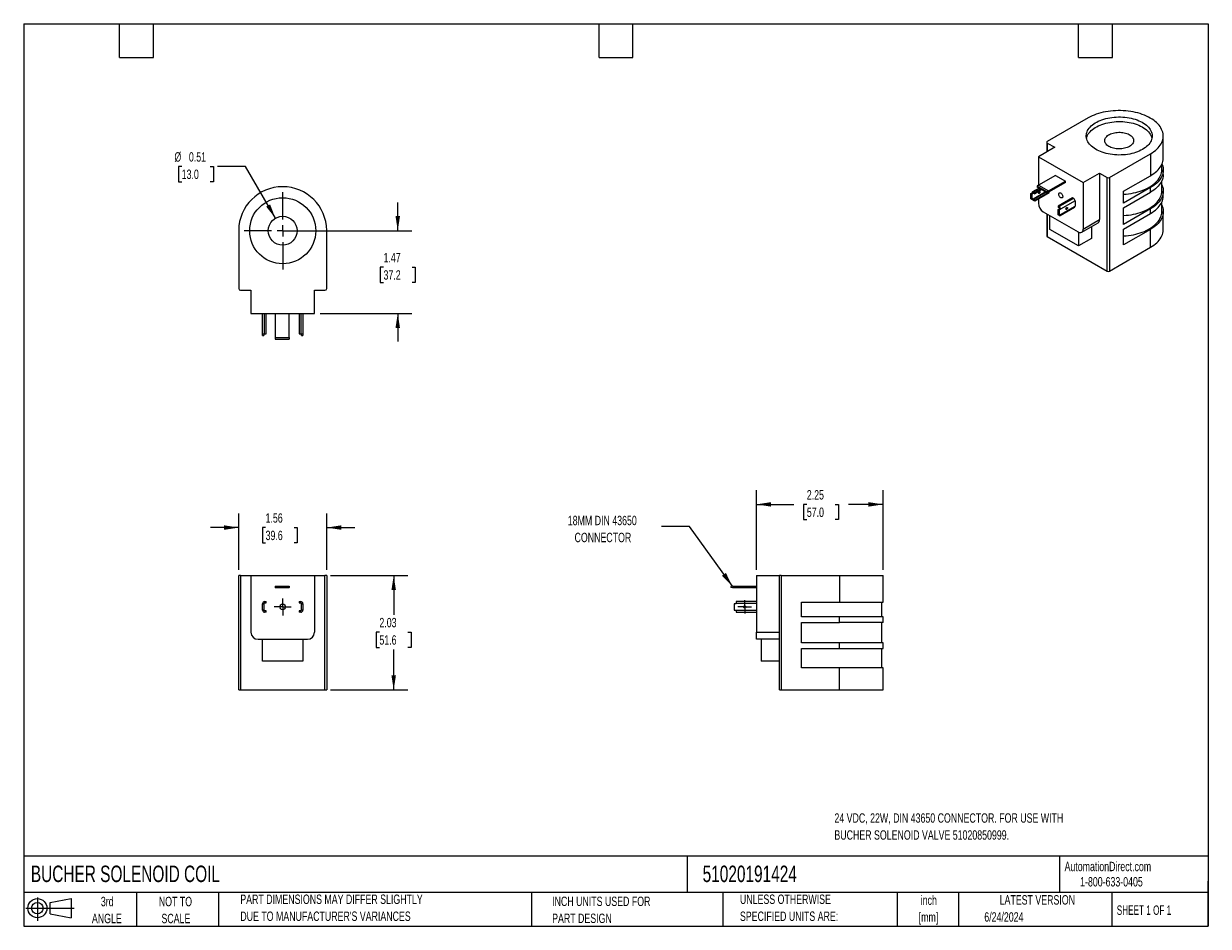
# Model space of a CAD drawing. Header units: inches. Extents: x 0.5 to 21.5, y 0.5 to 16.5.
import ezdxf

# ---------------------------------------------------------------- set-up
doc = ezdxf.new("R2010")
doc.units = ezdxf.units.IN
doc.header["$LTSCALE"] = 2
doc.header["$MEASUREMENT"] = 0
doc.linetypes.add('CENTERX2', pattern=[0.8, 0.5, -0.1, 0.1, -0.1])
doc.layers.add('CENTER', color=40, linetype='CENTERX2')
doc.layers.add('SLD-DEFPOINTS', color=7, linetype='Continuous')
doc.layers.add('DIMENSIONS', color=140, linetype='Continuous', lineweight=25)
doc.layers.add('TEXT', color=140, linetype='Continuous', lineweight=25)
doc.styles.add('SLDTEXTSTYLE0', font='TXT', dxfattribs={"width": 0.7})
doc.styles.add('SLDTEXTSTYLE1', font='TXT', dxfattribs={"width": 0.65})
doc.dimstyles.new('SLDDIMSTYLE0', dxfattribs={"dimtxt": 0.169922, "dimasz": 0.26, "dimexe": 0, "dimexo": 0.0625, "dimgap": 0.04248, "dimtad": 0, "dimtih": 1, "dimtoh": 1, "dimrnd": 1e-09, "dimzin": 12, "dimdsep": 46, "dimtxsty": 'SLDTEXTSTYLE0', "dimsah": 1, "dimcen": 0.09, "dimadec": 0, "dimazin": 3, "dimtfac": 1, "dimtofl": 0, "dimtmove": 0, "dimatfit": 3, "dimfxl": 0, "dimfrac": 2, "dimtolj": 1, "dimtzin": 12, "dimarcsym": 0})
doc.dimstyles.new('SLDDIMSTYLE1', dxfattribs={"dimtxt": 0.169922, "dimasz": 0.26, "dimexe": 0, "dimexo": 0.0625, "dimgap": 0.04248, "dimtad": 0, "dimtih": 1, "dimtoh": 1, "dimrnd": 1e-09, "dimzin": 12, "dimdsep": 46, "dimtxsty": 'SLDTEXTSTYLE0', "dimsah": 1, "dimcen": 0.09, "dimadec": 0, "dimazin": 3, "dimtfac": 1, "dimtmove": 0, "dimatfit": 0, "dimfxl": 0, "dimfrac": 2, "dimtolj": 1, "dimtzin": 12, "dimarcsym": 0})
doc.dimstyles.new('SLDDIMSTYLE2', dxfattribs={"dimtxt": 0.18, "dimasz": 0.26, "dimexe": 0, "dimexo": 0.0625, "dimgap": 0, "dimtad": 0, "dimtih": 1, "dimtoh": 1, "dimdec": 0, "dimrnd": 1e-09, "dimzin": 0, "dimdsep": 46, "dimtxsty": 'Standard', "dimsah": 1, "dimcen": 0.09, "dimadec": 0, "dimazin": 0, "dimtfac": 0.26, "dimtdec": 0, "dimtofl": 0, "dimtmove": 0, "dimatfit": 3, "dimfxl": 0, "dimfrac": 2, "dimtolj": 1, "dimtzin": 0, "dimarcsym": 0})
doc.dimstyles.new('SLDDIMSTYLE3', dxfattribs={"dimtxt": 0.169922, "dimasz": 0.26, "dimexe": 0, "dimexo": 0.0625, "dimgap": 0.04248, "dimtad": 0, "dimtih": 1, "dimtoh": 1, "dimrnd": 1e-09, "dimdsep": 46, "dimtxsty": 'SLDTEXTSTYLE0', "dimsah": 1, "dimcen": 0, "dimadec": 0, "dimazin": 2, "dimtfac": 1, "dimtofl": 0, "dimtmove": 0, "dimatfit": 3, "dimfxl": 0, "dimfrac": 2, "dimtolj": 1, "dimtzin": 12, "dimarcsym": 0})

# ---------------------------------------------------------------- blocks, each defined once
blk = doc.blocks.new('Block11')
at = {"color": 7, "linetype": 'Continuous', "lineweight": 18}
for p, q in [((0, 0.227), (0.856, 0.227)), ((0.204, 0.418), (0.204, 0)), ((0.431, 0.328), (0.801, 0.396)), ((0.431, 0.126), (0.431, 0.328)), ((0.801, 0.396), (0.801, 0.058)), ((0.431, 0.126), (0.801, 0.058))]:
    blk.add_line(p, q, dxfattribs=at)
for radius in [0.169, 0.101]:
    blk.add_circle((0.204, 0.227), radius, dxfattribs=at)
blk = doc.blocks.new('Block12')
at = {"layer": 'SLD-DEFPOINTS'}
blk.add_blockref('Block11', (0, 0), dxfattribs=at)
blk = doc.blocks.new('_D')
at = {"layer": 'DIMENSIONS'}
for p, q in [((5.941, 6.719), (7.309, 6.719)), ((7.059, 6.719), (7.059, 6.022)), ((6.806, 5.714), (6.749, 5.714)), ((6.749, 5.714), (6.749, 5.444)), ((7.311, 5.714), (7.368, 5.714)), ((7.368, 5.714), (7.368, 5.444)), ((6.749, 5.444), (6.806, 5.444)), ((7.059, 4.689), (7.059, 5.406)), ((7.368, 5.444), (7.311, 5.444)), ((5.941, 4.689), (7.309, 4.689))]:
    blk.add_line(p, q, dxfattribs=at)
for points in [[(7.059, 6.719), (7.019, 6.459), (7.099, 6.459)], [(7.059, 4.689), (7.099, 4.949), (7.019, 4.949)]]:
    blk.add_solid(points, dxfattribs=at)
at = {"layer": 'DIMENSIONS', "char_height": 0.1667, "attachment_point": 1, "style": 'SLDTEXTSTYLE0'}
for s, insert in [('2.03', (6.806, 5.967)), ('51.6', (6.806, 5.659))]:
    blk.add_mtext(s, dxfattribs=dict(at, insert=insert))
blk = doc.blocks.new('_D_1')
at = {"layer": 'DIMENSIONS'}
for p, q in [((4.311, 6.819), (4.311, 7.818)), ((5.871, 6.819), (5.871, 7.818)), ((4.311, 7.568), (3.811, 7.568)), ((4.788, 7.568), (4.731, 7.568)), ((4.731, 7.568), (4.731, 7.298)), ((5.293, 7.568), (5.35, 7.568)), ((5.35, 7.568), (5.35, 7.298)), ((5.871, 7.568), (6.371, 7.568)), ((4.731, 7.298), (4.788, 7.298)), ((5.35, 7.298), (5.293, 7.298))]:
    blk.add_line(p, q, dxfattribs=at)
for points in [[(4.311, 7.568), (4.051, 7.608), (4.051, 7.528)], [(5.871, 7.568), (6.131, 7.528), (6.131, 7.608)]]:
    blk.add_solid(points, dxfattribs=at)
at = {"layer": 'DIMENSIONS', "char_height": 0.1667, "attachment_point": 1, "style": 'SLDTEXTSTYLE0'}
for s, insert in [('1.56', (4.788, 7.821)), ('39.6', (4.788, 7.513))]:
    blk.add_mtext(s, dxfattribs=dict(at, insert=insert))
blk = doc.blocks.new('SW_CENTERMARKSYMBOL_0')
at = {"layer": 'CENTER', "color": 0}
for p, q in [((0, 0), (-0.1, 0)), ((0, 0.1), (0, 0.15)), ((0, 0), (0, 0.1)), ((0, 0), (0, -0.1)), ((0, 0), (0.1, 0)), ((0.1, 0), (0.15, 0)), ((-0.1, 0), (-0.15, 0)), ((0, -0.1), (0, -0.15))]:
    blk.add_line(p, q, dxfattribs=at)
blk = doc.blocks.new('_D_2')
at = {"layer": 'DIMENSIONS'}
for p, q in [((13.49, 6.819), (13.49, 8.229)), ((15.735, 6.819), (15.735, 8.229)), ((13.49, 7.979), (14.153, 7.979)), ((14.383, 7.979), (14.326, 7.979)), ((14.326, 7.979), (14.326, 7.709)), ((14.888, 7.979), (14.945, 7.979)), ((14.945, 7.979), (14.945, 7.709)), ((15.735, 7.979), (15.119, 7.979)), ((14.326, 7.709), (14.383, 7.709)), ((14.945, 7.709), (14.888, 7.709))]:
    blk.add_line(p, q, dxfattribs=at)
for points in [[(13.49, 7.979), (13.75, 7.939), (13.75, 8.019)], [(15.735, 7.979), (15.475, 8.019), (15.475, 7.939)]]:
    blk.add_solid(points, dxfattribs=at)
at = {"layer": 'DIMENSIONS', "char_height": 0.1667, "attachment_point": 1, "style": 'SLDTEXTSTYLE0'}
for s, insert in [('2.25', (14.383, 8.232)), ('57.0', (14.383, 7.923))]:
    blk.add_mtext(s, dxfattribs=dict(at, insert=insert))
blk = doc.blocks.new('SW_CENTERMARKSYMBOL_1')
at = {"layer": 'CENTER', "color": 0}
for p, q in [((-0.1, 0), (-0.12, 0)), ((0, 0), (-0.1, 0)), ((0, 0.1), (0, 0.12)), ((0, 0), (0, 0.1)), ((0, 0), (0, -0.1)), ((0, 0), (0.1, 0)), ((0.1, 0), (0.12, 0)), ((0, -0.1), (0, -0.12))]:
    blk.add_line(p, q, dxfattribs=at)
blk = doc.blocks.new('_D_3')
at = {"layer": 'DIMENSIONS'}
for p, q in [((7.131, 12.83), (7.131, 13.33)), ((5.191, 12.83), (7.381, 12.83)), ((6.879, 12.184), (6.822, 12.184)), ((6.822, 12.184), (6.822, 11.914)), ((7.384, 12.184), (7.441, 12.184)), ((7.441, 12.184), (7.441, 11.914)), ((6.822, 11.914), (6.879, 11.914)), ((7.441, 11.914), (7.384, 11.914)), ((5.754, 11.365), (7.381, 11.365)), ((7.131, 11.365), (7.131, 10.865))]:
    blk.add_line(p, q, dxfattribs=at)
for points in [[(7.131, 12.83), (7.171, 13.09), (7.091, 13.09)], [(7.131, 11.365), (7.091, 11.105), (7.171, 11.105)]]:
    blk.add_solid(points, dxfattribs=at)
at = {"layer": 'DIMENSIONS', "char_height": 0.1667, "attachment_point": 1, "style": 'SLDTEXTSTYLE0'}
for s, insert in [('1.47', (6.879, 12.437)), ('37.2', (6.879, 12.129))]:
    blk.add_mtext(s, dxfattribs=dict(at, insert=insert))
blk = doc.blocks.new('_D_4')
at = {"layer": 'DIMENSIONS'}
for p, q in [((3.301, 13.969), (3.243, 13.969)), ((3.243, 13.969), (3.243, 13.699)), ((3.805, 13.969), (3.863, 13.969)), ((3.863, 13.969), (3.863, 13.699)), ((4.434, 13.969), (3.934, 13.969)), ((4.963, 13.052), (4.434, 13.969)), ((3.243, 13.699), (3.301, 13.699)), ((3.863, 13.699), (3.805, 13.699))]:
    blk.add_line(p, q, dxfattribs=at)
blk.add_solid([(4.963, 13.052), (4.868, 13.297), (4.799, 13.257)], dxfattribs=at)
at = {"layer": 'DIMENSIONS', "char_height": 0.1667, "attachment_point": 1, "style": 'SLDTEXTSTYLE0'}
for s, insert in [('%%c', (3.172, 14.222)), ('0.51', (3.429, 14.222)), ('13.0', (3.301, 13.914))]:
    blk.add_mtext(s, dxfattribs=dict(at, insert=insert))
blk = doc.blocks.new('SW_CENTERMARKSYMBOL_2')
at = {"layer": 'CENTER', "color": 0}
for p, q in [((0, 0.2), (0, 0.685)), ((-0.2, 0), (-0.685, 0)), ((0, 0), (-0.1, 0)), ((0, 0), (0, 0.1)), ((0, 0), (0, -0.1)), ((0, 0), (0.1, 0)), ((0.2, 0), (0.685, 0)), ((0, -0.2), (0, -0.685))]:
    blk.add_line(p, q, dxfattribs=at)

msp = doc.modelspace()

# ---------------------------------------------------------------- linework, layer by layer
for p, q in [((19.373, 14.83), (18.644, 14.41)), ((20.7, 14.122), (20.7, 14.51)), ((18.777, 14.309), (18.487, 14.141)), ((18.635, 14.397), (18.635, 14.227)), ((18.644, 14.385), (18.777, 14.309)), ((18.644, 14.385), (18.644, 14.232)), ((18.487, 14.141), (19.282, 13.682)), ((18.487, 14.141), (18.487, 13.636)), ((19.747, 13.773), (20.476, 14.194)), ((20.476, 14.194), (20.476, 13.806)), ((20.675, 13.91), (20.675, 14.009)), ((20.7, 13.829), (20.7, 13.91)), ((18.789, 13.811), (18.488, 13.637)), ((18.665, 13.535), (18.966, 13.709)), ((18.966, 13.684), (18.665, 13.511)), ((18.789, 13.811), (18.966, 13.709)), ((18.966, 13.684), (18.966, 13.709)), ((19.282, 13.682), (19.572, 13.849)), ((19.282, 13.682), (19.282, 12.86)), ((19.572, 13.849), (19.705, 13.773)), ((19.572, 13.849), (19.572, 13.027)), ((19.705, 12.115), (19.705, 13.773)), ((19.747, 13.773), (19.747, 12.115)), ((19.999, 13.53), (20.476, 13.806)), ((20.675, 13.533), (20.675, 13.716)), ((18.353, 13.488), (18.377, 13.502)), ((18.353, 13.488), (18.37, 13.478)), ((18.353, 13.395), (18.353, 13.488)), ((18.395, 13.492), (18.37, 13.478)), ((18.37, 13.478), (18.37, 13.385)), ((18.377, 13.503), (18.377, 13.502)), ((18.395, 13.492), (18.377, 13.502)), ((18.5, 13.586), (18.385, 13.52)), ((18.395, 13.398), (18.61, 13.522)), ((18.403, 13.498), (18.395, 13.493)), ((18.395, 13.492), (18.395, 13.493)), ((18.403, 13.518), (18.51, 13.58)), ((18.403, 13.518), (18.423, 13.507)), ((18.627, 13.513), (18.403, 13.384)), ((18.403, 13.498), (18.423, 13.486)), ((18.423, 13.507), (18.53, 13.569)), ((18.548, 13.558), (18.423, 13.486)), ((18.423, 13.372), (18.659, 13.509)), ((18.423, 13.486), (18.423, 13.507)), ((18.678, 13.499), (18.423, 13.352)), ((18.488, 13.637), (18.467, 13.621)), ((18.467, 13.621), (18.644, 13.519)), ((18.467, 13.621), (18.467, 13.605)), ((18.644, 13.503), (18.467, 13.605)), ((18.487, 13.594), (18.487, 13.579)), ((18.488, 13.637), (18.665, 13.535)), ((18.665, 13.535), (18.644, 13.519)), ((18.644, 13.519), (18.644, 13.503)), ((18.665, 13.511), (18.644, 13.503)), ((18.678, 13.499), (18.678, 13.518)), ((20.476, 13.594), (19.999, 13.319)), ((19.999, 13.319), (19.999, 13.53)), ((19.999, 13.237), (20.476, 13.513)), ((20.476, 13.513), (20.476, 13.594)), ((20.7, 13.451), (20.7, 13.533)), ((18.37, 13.385), (18.353, 13.395)), ((18.37, 13.385), (18.395, 13.399)), ((18.395, 13.398), (18.395, 13.399)), ((18.423, 13.372), (18.403, 13.384)), ((18.423, 13.352), (18.403, 13.363)), ((18.423, 13.352), (18.423, 13.372)), ((18.487, 13.388), (18.487, 13.319)), ((19.091, 13.415), (18.837, 13.268)), ((18.837, 13.268), (18.837, 13.248)), ((18.837, 13.268), (18.856, 13.257)), ((18.837, 13.248), (18.856, 13.236)), ((19.111, 13.404), (18.856, 13.257)), ((18.875, 13.1), (19.129, 13.247)), ((19.137, 13.358), (18.882, 13.211)), ((18.882, 13.117), (19.137, 13.264)), ((19.111, 13.404), (19.091, 13.415)), ((19.137, 13.358), (19.137, 13.264)), ((19.999, 12.942), (19.999, 13.237)), ((20.675, 13.171), (20.675, 13.338)), ((18.575, 13.166), (19.194, 12.809)), ((18.635, 13.131), (18.635, 12.74)), ((18.644, 13.126), (18.644, 12.728)), ((18.692, 12.852), (18.692, 13.098)), ((18.84, 13.135), (18.837, 13.133)), ((18.837, 13.133), (18.837, 13.113)), ((18.84, 13.131), (18.837, 13.133)), ((18.856, 13.102), (18.837, 13.113)), ((18.84, 13.206), (18.865, 13.221)), ((18.84, 13.206), (18.858, 13.196)), ((18.84, 13.113), (18.84, 13.206)), ((18.858, 13.103), (18.84, 13.113)), ((18.882, 13.211), (18.858, 13.196)), ((18.858, 13.196), (18.858, 13.103)), ((18.858, 13.103), (18.882, 13.118)), ((18.865, 13.222), (18.865, 13.221)), ((18.865, 13.221), (18.882, 13.211)), ((18.882, 13.211), (18.882, 13.211)), ((18.882, 13.117), (18.882, 13.118)), ((19.282, 12.86), (19.572, 13.027)), ((20.476, 13.217), (19.999, 12.942)), ((19.999, 12.86), (20.476, 13.135)), ((20.476, 13.135), (20.476, 13.217)), ((20.7, 12.852), (20.7, 13.171)), ((4.311, 12.835), (4.311, 11.805)), ((5.871, 11.805), (5.871, 12.835)), ((19.197, 12.56), (18.692, 12.852)), ((19.256, 12.803), (19.546, 12.97)), ((19.427, 12.901), (19.427, 12.693)), ((19.999, 12.579), (19.999, 12.86)), ((20.476, 12.854), (19.999, 12.579)), ((20.476, 12.536), (20.476, 12.854)), ((18.644, 12.728), (19.705, 12.115)), ((19.197, 12.807), (19.197, 12.56)), ((19.427, 12.693), (19.197, 12.56)), ((19.747, 12.115), (20.476, 12.536)), ((4.341, 11.775), (4.529, 11.775)), ((4.529, 11.775), (4.529, 11.365)), ((5.654, 11.775), (5.841, 11.775)), ((5.654, 11.365), (5.654, 11.775)), ((4.529, 11.365), (5.654, 11.365)), ((4.734, 11.005), (4.734, 11.365)), ((4.771, 11.005), (4.771, 11.365)), ((4.799, 11.005), (4.799, 11.365)), ((4.956, 11.365), (4.956, 10.94)), ((5.206, 10.94), (5.206, 11.365)), ((5.384, 11.365), (5.384, 11.005)), ((5.412, 11.365), (5.412, 11.005)), ((5.449, 11.365), (5.449, 11.005)), ((4.734, 11.005), (4.771, 11.005)), ((4.734, 10.97), (4.734, 11.005)), ((4.734, 10.97), (4.759, 10.97)), ((4.759, 11.005), (4.759, 10.97)), ((4.771, 11.005), (4.799, 11.005)), ((4.956, 10.94), (5.206, 10.94)), ((4.956, 10.94), (4.956, 10.91)), ((5.206, 10.94), (5.206, 10.91)), ((5.384, 11.005), (5.412, 11.005)), ((5.412, 11.005), (5.449, 11.005)), ((5.424, 10.97), (5.424, 11.005)), ((5.424, 10.97), (5.449, 10.97)), ((5.449, 11.005), (5.449, 10.97)), ((4.956, 10.91), (5.206, 10.91)), ((4.311, 4.689), (4.311, 6.719)), ((4.341, 6.719), (4.311, 6.719)), ((4.341, 6.719), (4.341, 4.689)), ((4.341, 6.719), (4.529, 6.719)), ((4.529, 6.719), (4.529, 5.712)), ((4.529, 6.719), (5.654, 6.719)), ((4.956, 6.528), (5.206, 6.528)), ((4.956, 6.528), (4.956, 6.522)), ((4.956, 6.522), (5.206, 6.522)), ((4.956, 6.522), (4.956, 6.503)), ((5.206, 6.528), (5.206, 6.522)), ((5.206, 6.522), (5.206, 6.503)), ((5.654, 6.719), (5.654, 5.712)), ((5.654, 6.719), (5.841, 6.719)), ((5.841, 4.689), (5.841, 6.719)), ((5.871, 6.719), (5.841, 6.719)), ((5.871, 6.719), (5.871, 4.689)), ((13.065, 6.528), (13.035, 6.522)), ((13.035, 6.522), (13.035, 6.503)), ((13.065, 6.528), (13.49, 6.528)), ((13.49, 6.719), (13.49, 5.712)), ((13.49, 6.719), (13.9, 6.719)), ((13.9, 4.689), (13.9, 6.719)), ((13.93, 6.719), (13.9, 6.719)), ((13.93, 6.719), (13.93, 4.689)), ((13.93, 6.719), (14.961, 6.719)), ((14.961, 6.719), (14.961, 6.244)), ((14.961, 6.719), (15.735, 6.719)), ((15.735, 6.244), (15.735, 6.719)), ((4.956, 6.503), (4.956, 6.498)), ((5.206, 6.503), (4.956, 6.503)), ((5.206, 6.498), (4.956, 6.498)), ((5.206, 6.498), (5.206, 6.503)), ((13.065, 6.498), (13.035, 6.503)), ((13.49, 6.498), (13.065, 6.498)), ((4.734, 6.22), (4.734, 6.219)), ((4.734, 6.219), (4.759, 6.219)), ((4.734, 6.105), (4.734, 6.219)), ((4.759, 6.105), (4.734, 6.105)), ((4.734, 6.105), (4.734, 6.104)), ((4.759, 6.219), (4.759, 6.22)), ((4.759, 6.219), (4.759, 6.105)), ((4.759, 6.104), (4.759, 6.105)), ((4.771, 6.257), (4.799, 6.257)), ((4.771, 6.232), (4.799, 6.232)), ((4.799, 6.092), (4.771, 6.092)), ((4.799, 6.232), (4.799, 6.257)), ((4.799, 6.067), (4.799, 6.092)), ((5.384, 6.257), (5.384, 6.232)), ((5.384, 6.257), (5.412, 6.257)), ((5.384, 6.232), (5.412, 6.232)), ((5.412, 6.092), (5.384, 6.092)), ((5.384, 6.092), (5.384, 6.067)), ((5.424, 6.22), (5.424, 6.219)), ((5.424, 6.219), (5.449, 6.219)), ((5.424, 6.105), (5.424, 6.219)), ((5.449, 6.105), (5.424, 6.105)), ((5.424, 6.105), (5.424, 6.104)), ((5.449, 6.219), (5.449, 6.22)), ((5.449, 6.219), (5.449, 6.105)), ((5.449, 6.104), (5.449, 6.105)), ((13.095, 6.219), (13.095, 6.105)), ((13.13, 6.219), (13.095, 6.219)), ((13.095, 6.105), (13.13, 6.105)), ((13.49, 6.257), (13.13, 6.257)), ((13.13, 6.257), (13.13, 6.22)), ((13.49, 6.22), (13.13, 6.22)), ((13.13, 6.219), (13.13, 6.22)), ((13.13, 6.104), (13.13, 6.105)), ((13.13, 6.104), (13.49, 6.104)), ((13.13, 6.104), (13.13, 6.067)), ((14.286, 6.244), (14.961, 6.244)), ((14.286, 5.985), (14.286, 6.244)), ((14.961, 6.244), (15.735, 6.244)), ((15.71, 5.985), (15.71, 6.244)), ((4.799, 6.067), (4.771, 6.067)), ((5.412, 6.067), (5.384, 6.067)), ((13.13, 6.067), (13.49, 6.067)), ((14.961, 5.985), (14.286, 5.985)), ((14.286, 5.885), (14.961, 5.885)), ((14.286, 5.523), (14.286, 5.885)), ((14.961, 5.885), (14.961, 5.985)), ((15.735, 5.985), (14.961, 5.985)), ((15.735, 5.885), (14.961, 5.885)), ((15.71, 5.523), (15.71, 5.885)), ((15.735, 5.885), (15.735, 5.985)), ((13.49, 5.712), (13.9, 5.712)), ((13.49, 5.587), (13.49, 5.712)), ((4.654, 5.587), (5.529, 5.587)), ((4.734, 5.2), (4.734, 5.587)), ((5.448, 5.587), (5.448, 5.2)), ((13.9, 5.587), (13.49, 5.587)), ((13.575, 5.587), (13.575, 5.2)), ((14.961, 5.523), (14.286, 5.523)), ((14.961, 5.423), (14.961, 5.523)), ((15.735, 5.523), (14.961, 5.523)), ((15.735, 5.423), (15.735, 5.523)), ((14.286, 5.423), (14.961, 5.423)), ((14.286, 5.079), (14.286, 5.423)), ((14.961, 5.423), (15.735, 5.423)), ((15.71, 5.079), (15.71, 5.423)), ((5.448, 5.2), (4.734, 5.2)), ((13.9, 5.2), (13.575, 5.2)), ((14.961, 5.079), (14.286, 5.079)), ((14.961, 4.689), (14.961, 5.079)), ((15.735, 5.079), (14.961, 5.079)), ((15.735, 4.689), (15.735, 5.079)), ((4.311, 4.689), (4.341, 4.689)), ((4.341, 4.689), (5.841, 4.689)), ((5.841, 4.689), (5.871, 4.689)), ((13.9, 4.689), (13.93, 4.689)), ((13.93, 4.689), (14.961, 4.689)), ((14.961, 4.689), (15.735, 4.689))]:
    msp.add_line(p, q)
at = {"flags": 128}
for points in [[(20.476, 14.194), (20.507, 14.213), (20.535, 14.233), (20.562, 14.254), (20.587, 14.276), (20.609, 14.298), (20.629, 14.322), (20.647, 14.346), (20.662, 14.37), (20.675, 14.395), (20.685, 14.421), (20.693, 14.446), (20.698, 14.472), (20.7, 14.498), (20.7, 14.524), (20.697, 14.55), (20.692, 14.576), (20.684, 14.602), (20.673, 14.627), (20.66, 14.652), (20.645, 14.677), (20.627, 14.701), (20.606, 14.724), (20.584, 14.746), (20.559, 14.768), (20.532, 14.789), (20.503, 14.809), (20.472, 14.828), (20.439, 14.846), (20.404, 14.863), (20.368, 14.878), (20.33, 14.893), (20.291, 14.906), (20.251, 14.917), (20.21, 14.928), (20.167, 14.937), (20.124, 14.944), (20.08, 14.95), (20.036, 14.955), (19.991, 14.958), (19.946, 14.96), (19.901, 14.96), (19.855, 14.958), (19.811, 14.955), (19.766, 14.951), (19.722, 14.945), (19.679, 14.938), (19.636, 14.929), (19.595, 14.919), (19.554, 14.907), (19.515, 14.894), (19.477, 14.88), (19.441, 14.865), (19.406, 14.848), (19.373, 14.83)], [(20.334, 14.271), (20.305, 14.256), (20.276, 14.242), (20.244, 14.229), (20.211, 14.217), (20.177, 14.207), (20.142, 14.197), (20.106, 14.19), (20.068, 14.183), (20.031, 14.178), (19.993, 14.175), (19.954, 14.173), (19.915, 14.172), (19.877, 14.173), (19.838, 14.176), (19.8, 14.179), (19.763, 14.185), (19.726, 14.191), (19.69, 14.2), (19.655, 14.209), (19.621, 14.22), (19.589, 14.232), (19.557, 14.245), (19.528, 14.26), (19.5, 14.275), (19.474, 14.292), (19.45, 14.309), (19.428, 14.327), (19.409, 14.347), (19.391, 14.366), (19.376, 14.387), (19.363, 14.408), (19.352, 14.43), (19.345, 14.451), (19.339, 14.473), (19.336, 14.496), (19.336, 14.518), (19.338, 14.54), (19.343, 14.562), (19.35, 14.584), (19.36, 14.606), (19.372, 14.627), (19.387, 14.648), (19.404, 14.668), (19.423, 14.687), (19.445, 14.706), (19.468, 14.723), (19.494, 14.74), (19.521, 14.756), (19.55, 14.771), (19.581, 14.784), (19.613, 14.797), (19.646, 14.808), (19.681, 14.818), (19.717, 14.826), (19.754, 14.833), (19.791, 14.839), (19.829, 14.843), (19.867, 14.846), (19.906, 14.847), (19.944, 14.847), (19.983, 14.845), (20.021, 14.842), (20.059, 14.837), (20.096, 14.831), (20.133, 14.824), (20.168, 14.815), (20.203, 14.805), (20.236, 14.794), (20.268, 14.781), (20.298, 14.767), (20.327, 14.752), (20.354, 14.736), (20.379, 14.719), (20.402, 14.701), (20.422, 14.682), (20.441, 14.663), (20.458, 14.643), (20.472, 14.622), (20.483, 14.601), (20.492, 14.579), (20.499, 14.557), (20.503, 14.535), (20.505, 14.512), (20.504, 14.49), (20.5, 14.468), (20.494, 14.446), (20.486, 14.424), (20.475, 14.403), (20.461, 14.382), (20.445, 14.361), (20.427, 14.342), (20.407, 14.323), (20.385, 14.305), (20.36, 14.287), (20.334, 14.271)], [(19.34, 14.469), (19.343, 14.481), (19.35, 14.503), (19.36, 14.524), (19.372, 14.545), (19.387, 14.566), (19.404, 14.586), (19.423, 14.606), (19.445, 14.624), (19.468, 14.642), (19.494, 14.659), (19.521, 14.674), (19.55, 14.689), (19.581, 14.703), (19.613, 14.715), (19.646, 14.726), (19.681, 14.736), (19.717, 14.744), (19.754, 14.751), (19.791, 14.757), (19.829, 14.761), (19.867, 14.764), (19.906, 14.765), (19.944, 14.765), (19.983, 14.764), (20.021, 14.76), (20.059, 14.756), (20.096, 14.75), (20.133, 14.742), (20.168, 14.734), (20.203, 14.723), (20.236, 14.712), (20.268, 14.699), (20.298, 14.686), (20.327, 14.671), (20.354, 14.654), (20.379, 14.637), (20.402, 14.62), (20.422, 14.601), (20.441, 14.581), (20.458, 14.561), (20.472, 14.54), (20.483, 14.519), (20.492, 14.497), (20.499, 14.475), (20.501, 14.469)], [(20.101, 14.324), (20.082, 14.314), (20.062, 14.305), (20.04, 14.297), (20.017, 14.291), (19.993, 14.286), (19.968, 14.283), (19.943, 14.281), (19.917, 14.28), (19.892, 14.281), (19.866, 14.284), (19.842, 14.287), (19.818, 14.293), (19.795, 14.299), (19.773, 14.307), (19.753, 14.316), (19.735, 14.326), (19.718, 14.337), (19.704, 14.349), (19.691, 14.362), (19.681, 14.376), (19.673, 14.39), (19.668, 14.404), (19.665, 14.419), (19.664, 14.434), (19.667, 14.448), (19.671, 14.463), (19.679, 14.477), (19.688, 14.49), (19.7, 14.503), (19.714, 14.516), (19.73, 14.527), (19.749, 14.538), (19.768, 14.547), (19.79, 14.555), (19.812, 14.562), (19.836, 14.568), (19.86, 14.572), (19.885, 14.574), (19.911, 14.576), (19.936, 14.576), (19.962, 14.574), (19.987, 14.571), (20.011, 14.566), (20.034, 14.56), (20.057, 14.553), (20.077, 14.545), (20.097, 14.535), (20.114, 14.524), (20.13, 14.513), (20.144, 14.5), (20.155, 14.487), (20.164, 14.473), (20.171, 14.459), (20.175, 14.445), (20.176, 14.43), (20.175, 14.415), (20.172, 14.401), (20.166, 14.386), (20.157, 14.372), (20.147, 14.359), (20.134, 14.346), (20.118, 14.334), (20.101, 14.324)], [(20.476, 13.806), (20.507, 13.825), (20.535, 13.845), (20.562, 13.866), (20.587, 13.888), (20.609, 13.91), (20.629, 13.934), (20.647, 13.958), (20.662, 13.982), (20.675, 14.007), (20.685, 14.033), (20.693, 14.058), (20.698, 14.084), (20.7, 14.11), (20.7, 14.122)], [(19.999, 13.477), (20, 13.477), (20.044, 13.48), (20.087, 13.485), (20.13, 13.492), (20.172, 13.499), (20.213, 13.509), (20.253, 13.519), (20.292, 13.531), (20.33, 13.544), (20.366, 13.559), (20.401, 13.574), (20.434, 13.591), (20.466, 13.609), (20.495, 13.628), (20.523, 13.648), (20.548, 13.668), (20.572, 13.69), (20.593, 13.712), (20.612, 13.735), (20.628, 13.759), (20.642, 13.783), (20.654, 13.808), (20.663, 13.833), (20.67, 13.858), (20.674, 13.883), (20.675, 13.909), (20.675, 13.91)], [(20.678, 14.016), (20.684, 14.003), (20.692, 13.977), (20.697, 13.951), (20.7, 13.925), (20.7, 13.899), (20.698, 13.873), (20.693, 13.847), (20.685, 13.821), (20.675, 13.796), (20.662, 13.771), (20.647, 13.746), (20.629, 13.722), (20.609, 13.699), (20.587, 13.676), (20.562, 13.654), (20.535, 13.633), (20.507, 13.613), (20.476, 13.594)], [(20.7, 13.829), (20.7, 13.817), (20.698, 13.791), (20.693, 13.765), (20.685, 13.74), (20.675, 13.714), (20.662, 13.689), (20.647, 13.665), (20.629, 13.641), (20.609, 13.617), (20.587, 13.595), (20.562, 13.573), (20.535, 13.552), (20.507, 13.532), (20.476, 13.513)], [(18.503, 13.492), (18.498, 13.49), (18.493, 13.491), (18.49, 13.494), (18.489, 13.498), (18.489, 13.505), (18.492, 13.511), (18.495, 13.517), (18.5, 13.522), (18.505, 13.525), (18.51, 13.526), (18.514, 13.524), (18.516, 13.52), (18.516, 13.514), (18.515, 13.508), (18.512, 13.501), (18.508, 13.496), (18.503, 13.492)], [(18.884, 13.416), (18.876, 13.422), (18.869, 13.43), (18.862, 13.439), (18.856, 13.449), (18.852, 13.459), (18.85, 13.47), (18.849, 13.48), (18.851, 13.488), (18.854, 13.495), (18.859, 13.5), (18.865, 13.502), (18.872, 13.502), (18.88, 13.5), (18.889, 13.495), (18.896, 13.488), (18.904, 13.48), (18.91, 13.47), (18.915, 13.46), (18.918, 13.449), (18.92, 13.439), (18.919, 13.43), (18.917, 13.422), (18.913, 13.416), (18.907, 13.412), (18.9, 13.411), (18.893, 13.412), (18.884, 13.416)], [(19.999, 13.1), (20, 13.1), (20.044, 13.103), (20.087, 13.108), (20.13, 13.114), (20.172, 13.122), (20.213, 13.131), (20.253, 13.142), (20.292, 13.154), (20.33, 13.167), (20.366, 13.181), (20.401, 13.197), (20.434, 13.214), (20.466, 13.232), (20.495, 13.251), (20.523, 13.27), (20.548, 13.291), (20.572, 13.313), (20.593, 13.335), (20.612, 13.358), (20.628, 13.382), (20.642, 13.406), (20.654, 13.431), (20.663, 13.455), (20.67, 13.481), (20.674, 13.506), (20.675, 13.531), (20.675, 13.533)], [(20.675, 13.646), (20.684, 13.625), (20.692, 13.6), (20.697, 13.574), (20.7, 13.548), (20.7, 13.522), (20.698, 13.496), (20.693, 13.47), (20.685, 13.444), (20.675, 13.419), (20.662, 13.394), (20.647, 13.369), (20.629, 13.345), (20.609, 13.322), (20.587, 13.299), (20.562, 13.277), (20.535, 13.256), (20.507, 13.236), (20.476, 13.217)], [(20.476, 13.135), (20.507, 13.154), (20.535, 13.174), (20.562, 13.196), (20.587, 13.217), (20.609, 13.24), (20.629, 13.263), (20.647, 13.287), (20.662, 13.312), (20.675, 13.337), (20.685, 13.362), (20.693, 13.388), (20.698, 13.414), (20.7, 13.44), (20.7, 13.451)], [(18.99, 13.242), (18.995, 13.244), (19, 13.244), (19.003, 13.241), (19.004, 13.236), (19.004, 13.23), (19.001, 13.223), (18.998, 13.217), (18.993, 13.212), (18.988, 13.209), (18.983, 13.209), (18.979, 13.21), (18.977, 13.214), (18.976, 13.22), (18.978, 13.226), (18.981, 13.233), (18.985, 13.238), (18.99, 13.242)], [(20.675, 13.284), (20.684, 13.263), (20.692, 13.237), (20.697, 13.211), (20.7, 13.185), (20.7, 13.159), (20.698, 13.133), (20.693, 13.107), (20.685, 13.081), (20.675, 13.056), (20.662, 13.031), (20.647, 13.007), (20.629, 12.983), (20.609, 12.959), (20.587, 12.936), (20.562, 12.915), (20.535, 12.894), (20.507, 12.874), (20.476, 12.854)], [(19.999, 12.737), (20, 12.737), (20.044, 12.741), (20.087, 12.745), (20.13, 12.752), (20.172, 12.76), (20.213, 12.769), (20.253, 12.779), (20.292, 12.791), (20.33, 12.804), (20.366, 12.819), (20.401, 12.834), (20.434, 12.851), (20.466, 12.869), (20.495, 12.888), (20.523, 12.908), (20.548, 12.929), (20.572, 12.95), (20.593, 12.973), (20.612, 12.996), (20.628, 13.019), (20.642, 13.043), (20.654, 13.068), (20.663, 13.093), (20.67, 13.118), (20.674, 13.143), (20.675, 13.169), (20.675, 13.171)], [(20.476, 12.536), (20.507, 12.555), (20.535, 12.575), (20.562, 12.596), (20.587, 12.618), (20.609, 12.641), (20.629, 12.664), (20.647, 12.688), (20.662, 12.713), (20.675, 12.738), (20.685, 12.763), (20.693, 12.789), (20.698, 12.815), (20.7, 12.841), (20.7, 12.852)]]:
    msp.add_lwpolyline(points, dxfattribs=at)
for centre, radius in [((5.091, 12.83), 0.585), ((5.091, 12.83), 0.256), ((5.091, 6.162), 0.05), ((13.282, 6.162), 0.0196)]:
    msp.add_circle(centre, radius)
for centre, radius, start, end in [((18.649, 14.397), 0.0131, 110.7834, 249.2166), ((19.726, 13.814), 0.0461, 242.6097, 297.3903), ((5.091, 12.83), 0.78, 0.409, 179.591), ((18.393, 13.506), 0.0162, 50.7963, 189.2142), ((18.4, 13.494), 0.00524, 50.7967, 189.214), ((18.467, 13.528), 0.0322, 314.0797, 345.9257), ((18.434, 13.411), 0.0569, 200.4298, 237.3308), ((18.413, 13.399), 0.0184, 182.6055, 237.3945), ((18.678, 13.327), 0.191, 182.4871, 237.5129), ((18.826, 13.209), 0.0569, 2.6054, 57.3947), ((18.847, 13.221), 0.0184, 2.6055, 57.3945), ((18.954, 13.247), 0.0325, 314.2326, 345.7728), ((19.08, 13.356), 0.0569, 2.6054, 57.3947), ((19.119, 13.262), 0.0182, 305.0134, 6.299), ((18.866, 13.114), 0.0162, 230.7963, 9.2142), ((19.51, 13.021), 0.0623, 305.3847, 5.9275), ((19.228, 12.851), 0.0548, 231.2818, 8.729), ((18.65, 12.741), 0.0151, 185.6948, 245.6253), ((19.726, 12.156), 0.0461, 242.6097, 297.3903), ((4.341, 11.805), 0.03, 180, 270), ((5.841, 11.805), 0.03, 270, 0), ((4.771, 6.22), 0.037, 89.9997, 180.0002), ((4.771, 6.104), 0.037, 179.9998, 270.0003), ((4.771, 6.22), 0.012, 90, 180), ((4.771, 6.104), 0.012, 180, 270), ((5.412, 6.22), 0.037, 359.9998, 90.0003), ((5.412, 6.22), 0.012, 0, 90), ((5.412, 6.104), 0.012, 270, 0), ((5.412, 6.104), 0.037, 269.9997, 0.0002), ((4.654, 5.712), 0.125, 180, 270), ((5.529, 5.712), 0.125, 270, 0)]:
    msp.add_arc(centre, radius, start, end)
at = {"layer": 'TEXT'}
for p, q in [((0.5, 16.5), (21.5, 16.5)), ((0.5, 16.5), (0.5, 0.5)), ((2.2, 15.9), (2.2, 16.5)), ((2.8, 15.9), (2.8, 16.5)), ((10.7, 15.9), (10.7, 16.5)), ((11.3, 15.9), (11.3, 16.5)), ((19.2, 15.9), (19.2, 16.5)), ((19.8, 15.9), (19.8, 16.5)), ((21.5, 16.5), (21.5, 0.5)), ((2.2, 15.9), (2.8, 15.9)), ((10.7, 15.9), (11.3, 15.9)), ((19.2, 15.9), (19.8, 15.9)), ((21.5, 1.742), (0.5, 1.742)), ((12.264, 1.742), (12.264, 1.1)), ((18.864, 1.742), (18.864, 1.1)), ((21.5, 0.5), (21.5, 1.3)), ((21.5, 1.1), (0.5, 1.1)), ((2.5, 1.1), (2.5, 0.5)), ((3.954, 1.1), (3.954, 0.5)), ((9.5, 1.1), (9.5, 0.5)), ((12.896, 1.1), (12.896, 0.5)), ((15.986, 1.1), (15.986, 0.5)), ((17.072, 1.1), (17.072, 0.5)), ((19.791, 1.1), (19.791, 0.5)), ((0.5, 0.5), (21.5, 0.5))]:
    msp.add_line(p, q, dxfattribs=at)

# ---------------------------------------------------------------- block references
at = {"layer": 'CENTER'}
for name, p in [('SW_CENTERMARKSYMBOL_2', (5.091, 12.83)), ('SW_CENTERMARKSYMBOL_0', (5.091, 6.162)), ('SW_CENTERMARKSYMBOL_1', (13.282, 6.162))]:
    msp.add_blockref(name, p, dxfattribs=at)
at = {"layer": 'SLD-DEFPOINTS'}
msp.add_blockref('Block12', (0.538, 0.595), dxfattribs=at)

# ---------------------------------------------------------------- texts
at = {"layer": 'TEXT'}
for s, insert, char_height, attachment_point, style in [('18MM DIN 43650', (10.757, 7.777), 0.16667, 2, 'SLDTEXTSTYLE0'), ('CONNECTOR', (10.768, 7.476), 0.1667, 2, 'SLDTEXTSTYLE0'), ('24 VDC, 22W, DIN 43650 CONNECTOR. FOR USE WITH', (14.872, 2.503), 0.16667, 1, 'SLDTEXTSTYLE0'), ('BUCHER SOLENOID VALVE 51020850999.', (14.872, 2.202), 0.16667, 1, 'SLDTEXTSTYLE0'), ('BUCHER SOLENOID COIL', (0.627, 1.576), 0.29167, 1, 'SLDTEXTSTYLE0'), ('51020191424', (12.536, 1.576), 0.29167, 1, 'SLDTEXTSTYLE0'), ('AutomationDirect.com', (18.952, 1.644), 0.16667, 1, 'SLDTEXTSTYLE0'), ('1-800-633-0405', (19.228, 1.373), 0.16667, 1, 'SLDTEXTSTYLE0'), ('PART DIMENSIONS MAY DIFFER SLIGHTLY', (4.34, 1.063), 0.16667, 1, 'SLDTEXTSTYLE0'), ('UNLESS OTHERWISE', (13.197, 1.063), 0.16667, 1, 'SLDTEXTSTYLE0'), ('inch', (16.545, 1.047), 0.1667, 2, 'SLDTEXTSTYLE0'), ('LATEST VERSION', (18.469, 1.052), 0.16667, 2, 'SLDTEXTSTYLE0'), ('3rd', (1.981, 1.023), 0.1667, 2, 'SLDTEXTSTYLE0'), ('NOT TO', (3.19, 1.023), 0.1667, 2, 'SLDTEXTSTYLE0'), ('INCH UNITS USED FOR', (9.868, 1.026), 0.16667, 1, 'SLDTEXTSTYLE0'), ('SHEET 1 OF 1', (19.877, 0.87), 0.16667, 1, 'SLDTEXTSTYLE1'), ('ANGLE', (1.974, 0.722), 0.1667, 2, 'SLDTEXTSTYLE0'), ('SCALE', (3.198, 0.722), 0.1667, 2, 'SLDTEXTSTYLE0'), ("DUE TO MANUFACTURER'S VARIANCES", (4.34, 0.762), 0.16667, 1, 'SLDTEXTSTYLE0'), ('PART DESIGN', (9.868, 0.725), 0.16667, 1, 'SLDTEXTSTYLE0'), ('SPECIFIED UNITS ARE:', (13.197, 0.762), 0.16667, 1, 'SLDTEXTSTYLE0'), ('[mm]', (16.54, 0.746), 0.1667, 2, 'SLDTEXTSTYLE0'), ('6/24/2024', (17.529, 0.749), 0.1667, 1, 'SLDTEXTSTYLE0')]:
    msp.add_mtext(s, dxfattribs=dict(at, insert=insert, char_height=char_height, attachment_point=attachment_point, style=style))

# ---------------------------------------------------------------- dimensions: what is measured, and where the dimension line sits
at = {"layer": 'DIMENSIONS'}
dim = msp.add_diameter_dim_2p(p1=(5.219, 12.608), p2=(4.963, 13.052), dimstyle='SLDDIMSTYLE3', dxfattribs=at)
dim.commit()
dim.dimension.update_dxf_attribs({"geometry": '_D_4', "text_midpoint": (3.553, 13.969), "dimtype": 163})
for base, p1, p2, angle, dimstyle, picture, middle in [((7.131121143, 12.829854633), (5.653794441, 11.364854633), (5.091294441, 12.829854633), 90, 'SLDDIMSTYLE1', '_D_3', (7.131121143, 12.183729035)), ((13.489944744, 7.978619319), (15.734944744, 6.718772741), (13.489944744, 6.718772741), 0, 'SLDDIMSTYLE0', '_D_2', (14.635944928, 7.978619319)), ((4.311, 7.568), (5.871, 6.719), (4.311, 6.719), 0, 'SLDDIMSTYLE1', '_D_1', (5.04, 7.568)), ((7.059, 4.689), (5.841, 6.719), (5.841, 4.689), 90, 'SLDDIMSTYLE0', '_D', (7.059, 5.714))]:
    dim = msp.add_linear_dim(base=base, p1=p1, p2=p2, angle=angle, dimstyle=dimstyle, dxfattribs=at)
    dim.commit()
    dim.dimension.update_dxf_attribs({"geometry": picture, "text_midpoint": middle, "dimtype": 160})

# ---------------------------------------------------------------- leaders
at = {"layer": 'TEXT'}
msp.add_leader([(13.065, 6.528), (12.305, 7.587), (11.805, 7.587)], dimstyle='SLDDIMSTYLE2', dxfattribs=at)

doc.saveas('drawing.dxf')
